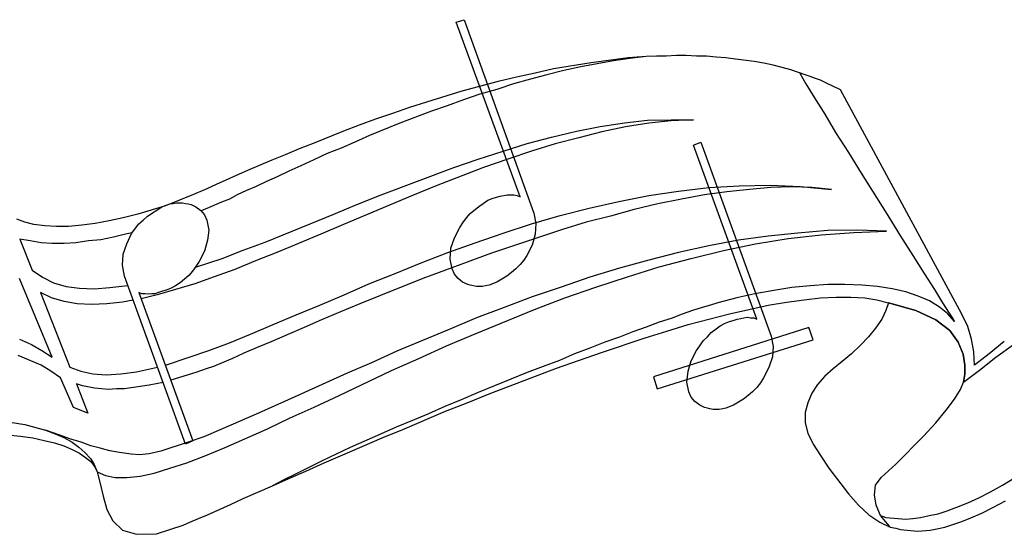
# Model space of a CAD drawing. Extents: x 0 to 30, y 0 to 7.3.
# Tile 2 of 3: x 6.4 to 17.6, y 0.5 to 6.3. Entities that reach past the tile are written whole.
import ezdxf

# ---------------------------------------------------------------- set-up
doc = ezdxf.new("R2010")
doc.units = 0
doc.layers.add('CK_LEVEL_1', color=7, linetype='CONTINUOUS')

msp = doc.modelspace()

# ---------------------------------------------------------------- linework, layer by layer
at = {"layer": 'CK_LEVEL_1', "color": 2, "linetype": 'CONTINUOUS'}
for p, q in [((12.10885, 4.31767), (11.382318, 6.310441)), ((11.382319, 6.310441), (11.472272, 6.338119)), ((11.472271, 6.338119), (12.267995, 4.130848)), ((12.918413, 5.846845), (12.489414, 5.777652)), ((13.174429, 5.867603), (12.800785, 5.79841)), ((13.340493, 5.9022), (12.918413, 5.846845)), ((13.361251, 5.895281), (13.174429, 5.867603)), ((13.548074, 5.916039), (13.340493, 5.9022)), ((13.548074, 5.916039), (13.361251, 5.895281)), ((13.665703, 5.922958), (13.548074, 5.916039)), ((13.776412, 5.922958), (13.665703, 5.922958)), ((13.894041, 5.929877), (13.776412, 5.922958)), ((14.00475, 5.929877), (13.894041, 5.929877)), ((14.122379, 5.922958), (14.00475, 5.929877)), ((14.233089, 5.922958), (14.122379, 5.922958)), ((14.343798, 5.909119), (14.233088, 5.922958)), ((14.454508, 5.9022), (14.343798, 5.909119)), ((14.565217, 5.888361), (14.454508, 5.9022)), ((14.779717, 5.860684), (14.565217, 5.888361)), ((14.890426, 5.839926), (14.779716, 5.860684)), ((14.994216, 5.819168), (14.890426, 5.839926)), ((12.281834, 5.729216), (12.067333, 5.680781)), ((12.489414, 5.777652), (12.281835, 5.729216)), ((12.607043, 5.756894), (12.413301, 5.708458)), ((12.800785, 5.79841), (12.607043, 5.756894)), ((15.098007, 5.791491), (14.994216, 5.819168)), ((15.194877, 5.763813), (15.098006, 5.791491)), ((15.360942, 5.708458), (15.194877, 5.763813)), ((15.298668, 5.729216), (15.367861, 5.604668)), ((11.859754, 5.632346), (11.444592, 5.521636)), ((12.067334, 5.680781), (11.859755, 5.632346)), ((12.226479, 5.660023), (12.032738, 5.604668)), ((12.413301, 5.708458), (12.22648, 5.660023)), ((15.416296, 5.6877), (15.360942, 5.708458)), ((15.478571, 5.666942), (15.416296, 5.6877)), ((15.533925, 5.646184), (15.478571, 5.666942)), ((15.596199, 5.618507), (15.533925, 5.646184)), ((15.762264, 5.535475), (15.596199, 5.618507)), ((11.444593, 5.521636), (11.043271, 5.397088)), ((11.845915, 5.542394), (11.652174, 5.487039)), ((12.032738, 5.604668), (11.845915, 5.542394)), ((15.367861, 5.604668), (15.464732, 5.445523)), ((17.146132, 2.975318), (15.762263, 5.535475)), ((11.043271, 5.397088), (10.84953, 5.334814)), ((11.465351, 5.424765), (11.278529, 5.355572)), ((11.652174, 5.487039), (11.465351, 5.424765)), ((15.464732, 5.445523), (15.582361, 5.258701)), ((10.84953, 5.334814), (10.655788, 5.26562)), ((11.098626, 5.293298), (10.73882, 5.154911)), ((11.278529, 5.355572), (11.098626, 5.293298)), ((10.462047, 5.203346), (10.275224, 5.134153)), ((10.655788, 5.26562), (10.462048, 5.203346)), ((13.298977, 5.16183), (13.561912, 5.189508)), ((13.561912, 5.189508), (13.831766, 5.196427)), ((13.831767, 5.182588), (13.575751, 5.154911)), ((13.831767, 5.196427), (14.087783, 5.196427)), ((14.087783, 5.196427), (13.831767, 5.182588)), ((15.582361, 5.258701), (15.706909, 5.051121)), ((10.095321, 5.06496), (9.749353, 4.926573)), ((10.275224, 5.134153), (10.095321, 5.06496)), ((10.73882, 5.154911), (10.392853, 5.016524)), ((12.468656, 4.995766), (12.752349, 5.06496)), ((12.752349, 5.06496), (13.022203, 5.120314)), ((13.042962, 5.05804), (12.780027, 4.988847)), ((13.022204, 5.120314), (13.298978, 5.16183)), ((13.312816, 5.113395), (13.042962, 5.05804)), ((13.575751, 5.154911), (13.312817, 5.113395)), ((10.226789, 4.940411), (10.067644, 4.871218)), ((10.392853, 5.016524), (10.226789, 4.940411)), ((12.191882, 4.926573), (12.468657, 4.995766)), ((12.780027, 4.988847), (12.510173, 4.919653)), ((14.087783, 4.905815), (14.170815, 4.940411)), ((14.170815, 4.940411), (14.973458, 2.726221)), ((15.706909, 5.051121), (15.852215, 4.822782)), ((9.590209, 4.864299), (9.431064, 4.795105)), ((9.749354, 4.926573), (9.590209, 4.864299)), ((10.067644, 4.871218), (9.908499, 4.808944)), ((11.631416, 4.74667), (11.91511, 4.836621)), ((11.915109, 4.836621), (12.191882, 4.926573)), ((12.240318, 4.836621), (11.970464, 4.74667)), ((12.510172, 4.919653), (12.240318, 4.836621)), ((14.807394, 2.919963), (14.087783, 4.905815)), ((9.278839, 4.732831), (9.002065, 4.615202)), ((9.431064, 4.795105), (9.278839, 4.732831)), ((9.756274, 4.73975), (9.610968, 4.670557)), ((9.908499, 4.808944), (9.756274, 4.73975)), ((11.354642, 4.649799), (11.631416, 4.74667)), ((11.970463, 4.74667), (11.693689, 4.649799)), ((15.852215, 4.822782), (15.99752, 4.587525)), ((9.002065, 4.615202), (8.870598, 4.559847)), ((9.472581, 4.608283), (9.341113, 4.546009)), ((9.610967, 4.670557), (9.472581, 4.608283)), ((10.524321, 4.338428), (11.354642, 4.649799)), ((11.69369, 4.649799), (11.153981, 4.442219)), ((8.752969, 4.504493), (8.642259, 4.456057)), ((8.870598, 4.559847), (8.752969, 4.504493)), ((9.216565, 4.490654), (9.098936, 4.435299)), ((9.341113, 4.546009), (9.216565, 4.490654)), ((15.997521, 4.587525), (16.301971, 4.103171)), ((8.538469, 4.407622), (8.358566, 4.331509)), ((8.642259, 4.456057), (8.538468, 4.407622)), ((8.988226, 4.386864), (8.884436, 4.338428)), ((9.098936, 4.435299), (8.988226, 4.386864)), ((11.153981, 4.442219), (10.884128, 4.331509)), ((13.575751, 4.331509), (13.9148, 4.379945)), ((13.914799, 4.379945), (14.260766, 4.421461)), ((14.260766, 4.421461), (14.606733, 4.442219)), ((14.724362, 4.400703), (14.468347, 4.373025)), ((14.606733, 4.442219), (14.95962, 4.449138)), ((14.966539, 4.421461), (14.724362, 4.400703)), ((14.95962, 4.449138), (15.305588, 4.435299)), ((15.208716, 4.42838), (14.966539, 4.421461)), ((15.437054, 4.421461), (15.208715, 4.42838)), ((15.305587, 4.435299), (15.658473, 4.400703)), ((15.658473, 4.400703), (15.437054, 4.421461)), ((8.227099, 4.276154), (8.067954, 4.21388)), ((8.289373, 4.303832), (8.227099, 4.276154)), ((8.358566, 4.331509), (8.289373, 4.303832)), ((8.794485, 4.289993), (8.704533, 4.255396)), ((8.884436, 4.338428), (8.794485, 4.289993)), ((10.884127, 4.331509), (10.095321, 3.999381)), ((10.247547, 4.227719), (10.524322, 4.338428)), ((11.68677, 4.241558), (11.742126, 4.276154)), ((11.742125, 4.276154), (11.790561, 4.296912)), ((11.790561, 4.296912), (11.838996, 4.310751)), ((11.838996, 4.310751), (11.880512, 4.32459)), ((11.880512, 4.32459), (11.963544, 4.338428)), ((11.963544, 4.338428), (12.039657, 4.338428)), ((12.039657, 4.338428), (12.074254, 4.331509)), ((12.074254, 4.331509), (12.10885, 4.31767)), ((13.236703, 4.262316), (13.575751, 4.331509)), ((13.949396, 4.289993), (13.679542, 4.234638)), ((14.212331, 4.338428), (13.949396, 4.289993)), ((14.468346, 4.373025), (14.212331, 4.338428)), ((8.067954, 4.21388), (7.749664, 4.117009)), ((7.860374, 4.096251), (8.026438, 4.200042)), ((8.026438, 4.200042), (8.116388, 4.234638)), ((8.116389, 4.234638), (8.150987, 4.241558)), ((8.150986, 4.241558), (8.192502, 4.248477)), ((8.192502, 4.248477), (8.261695, 4.248477)), ((8.261695, 4.248477), (8.296292, 4.241558)), ((8.296292, 4.241558), (8.32397, 4.234638)), ((8.32397, 4.234638), (8.358566, 4.227719)), ((8.358566, 4.227719), (8.413921, 4.200042)), ((8.413921, 4.200042), (8.469276, 4.158526)), ((8.469276, 4.158526), (8.510793, 4.11009)), ((8.566147, 4.193122), (8.471253, 4.156219)), ((8.704533, 4.255396), (8.566147, 4.193122)), ((9.984612, 4.117009), (10.247547, 4.227719)), ((11.541464, 4.123929), (11.638335, 4.206961)), ((11.638335, 4.206961), (11.68677, 4.241558)), ((12.565527, 4.103171), (12.897655, 4.186203)), ((12.897655, 4.186203), (13.236703, 4.262316)), ((13.409687, 4.172364), (13.139832, 4.096251)), ((13.679541, 4.234638), (13.409687, 4.172364)), ((6.462666, 4.027058), (6.372715, 4.061655)), ((7.5836, 4.075493), (7.424455, 4.040897)), ((7.749664, 4.117009), (7.5836, 4.075493)), ((7.763503, 4.0063), (7.811938, 4.047816)), ((7.811938, 4.047816), (7.860374, 4.096251)), ((8.510792, 4.11009), (8.538468, 4.047816)), ((8.538469, 4.047816), (8.559227, 3.937107)), ((9.714758, 4.0063), (9.984612, 4.117009)), ((11.458432, 4.020139), (11.499949, 4.075493)), ((11.499948, 4.075493), (11.541464, 4.123929)), ((12.240318, 4.0063), (12.565527, 4.103171)), ((12.267995, 4.130848), (12.288753, 4.013219)), ((13.139832, 4.096251), (12.863058, 4.027058)), ((16.301971, 4.103171), (16.447279, 3.867913)), ((6.566456, 3.999381), (6.462666, 4.027058)), ((6.691005, 3.985542), (6.566456, 3.999381)), ((6.822472, 3.978623), (6.691005, 3.985542)), ((6.960859, 3.978623), (6.822472, 3.978623)), ((7.113084, 3.992461), (6.960859, 3.978623)), ((7.26531, 4.013219), (7.113084, 3.992461)), ((7.424455, 4.040897), (7.26531, 4.013219)), ((7.680471, 3.89559), (7.763503, 4.0063)), ((8.559227, 3.937107), (8.545389, 3.819478)), ((9.202726, 3.79872), (9.714758, 4.0063)), ((10.095321, 3.999381), (9.839306, 3.888671)), ((11.361561, 3.847155), (11.423835, 3.964784)), ((11.423835, 3.964784), (11.458432, 4.020139)), ((12.593204, 3.944026), (11.783641, 3.674171)), ((11.915109, 3.90251), (12.240317, 4.0063)), ((12.288753, 4.013219), (12.281834, 3.888671)), ((12.863059, 4.027058), (12.593204, 3.944026)), ((15.616957, 3.930187), (15.277909, 3.90251)), ((15.956005, 3.937107), (15.616957, 3.930187)), ((16.288134, 3.923268), (15.956005, 3.937107)), ((6.52494, 3.812558), (6.407311, 3.833316)), ((6.407311, 3.833316), (6.545698, 3.48043)), ((7.327584, 3.826397), (7.189197, 3.812558)), ((7.47289, 3.854074), (7.327584, 3.826397)), ((7.611277, 3.888671), (7.47289, 3.854074)), ((7.685535, 3.906352), (7.611277, 3.888671)), ((7.625116, 3.777962), (7.680471, 3.89559)), ((8.545389, 3.819478), (8.510792, 3.69493)), ((9.839306, 3.888671), (9.58329, 3.784881)), ((11.320045, 3.729526), (11.361562, 3.847155)), ((11.596819, 3.7918), (11.915109, 3.90251)), ((12.281834, 3.888671), (12.247236, 3.764123)), ((14.599814, 3.819478), (14.260766, 3.757204)), ((14.938862, 3.867913), (14.599813, 3.819478)), ((14.793556, 3.777962), (15.1672, 3.840236)), ((15.27791, 3.90251), (14.938862, 3.867913)), ((15.1672, 3.840236), (15.540845, 3.881752)), ((15.540845, 3.881752), (15.914489, 3.909429)), ((15.914489, 3.909429), (16.288134, 3.923268)), ((16.447279, 3.867913), (16.585665, 3.646494)), ((6.649488, 3.7918), (6.52494, 3.812558)), ((6.774037, 3.784881), (6.649488, 3.7918)), ((6.912424, 3.784881), (6.774037, 3.784881)), ((7.043891, 3.7918), (6.912424, 3.784881)), ((7.189197, 3.812558), (7.043891, 3.7918)), ((7.5836, 3.660333), (7.625116, 3.777962)), ((8.711453, 3.611897), (8.95363, 3.708768)), ((8.95363, 3.708768), (9.202726, 3.79872)), ((9.58329, 3.784881), (9.334194, 3.681091)), ((11.285448, 3.681091), (11.596819, 3.7918)), ((11.313126, 3.604978), (11.320045, 3.729526)), ((12.247237, 3.764123), (12.184963, 3.646494)), ((14.260766, 3.757204), (13.914799, 3.681091)), ((14.42683, 3.701849), (14.793556, 3.777962)), ((7.57668, 3.535785), (7.5836, 3.660333)), ((8.407675, 3.513617), (8.711453, 3.611897)), ((8.510792, 3.69493), (8.448518, 3.577301)), ((9.334194, 3.681091), (9.092017, 3.58422)), ((10.980997, 3.563462), (11.285448, 3.681091)), ((11.783641, 3.674171), (11.257771, 3.48043)), ((11.333884, 3.494269), (11.313127, 3.604978)), ((12.184963, 3.646494), (12.150366, 3.591139)), ((13.914799, 3.681091), (13.57575, 3.591139)), ((13.69338, 3.515027), (14.060105, 3.611897)), ((14.060105, 3.611897), (14.42683, 3.701849)), ((16.585665, 3.646494), (16.717133, 3.438914)), ((6.545698, 3.48043), (6.663327, 3.397398)), ((7.597438, 3.411236), (7.57668, 3.535785)), ((8.413921, 3.521946), (8.372405, 3.466591)), ((8.448518, 3.577301), (8.41392, 3.521946)), ((8.856759, 3.487349), (8.621501, 3.404317)), ((9.092017, 3.58422), (8.856759, 3.487349)), ((10.683466, 3.438914), (10.980997, 3.563462)), ((11.257771, 3.48043), (11.001755, 3.383559)), ((11.361561, 3.431994), (11.333884, 3.494269)), ((12.060415, 3.494269), (12.01198, 3.452753)), ((12.10885, 3.542704), (12.060414, 3.494269)), ((12.150366, 3.591139), (12.10885, 3.542704)), ((13.243623, 3.501188), (12.904574, 3.397398)), ((13.575751, 3.591139), (13.243624, 3.501188)), ((13.333574, 3.404317), (13.69338, 3.515027)), ((6.774037, 2.484044), (6.400392, 3.383559)), ((6.663327, 3.397398), (6.787875, 3.335124)), ((8.296292, 1.494578), (7.597438, 3.411236)), ((8.330889, 3.418156), (8.234017, 3.335124)), ((8.372405, 3.466591), (8.330889, 3.418156)), ((8.621501, 3.404317), (8.400082, 3.321285)), ((10.385934, 3.321285), (10.683466, 3.438914)), ((11.001755, 3.383559), (10.517401, 3.189817)), ((11.403077, 3.383559), (11.361561, 3.431994)), ((11.451513, 3.342043), (11.403077, 3.383559)), ((11.956625, 3.411236), (11.845915, 3.342043)), ((12.01198, 3.452753), (11.956625, 3.411236)), ((12.904575, 3.397398), (12.579367, 3.286688)), ((12.973768, 3.286688), (13.333574, 3.404317)), ((16.717133, 3.438914), (16.834761, 3.259011)), ((6.787875, 3.335124), (6.933182, 3.293608)), ((6.933182, 3.293608), (7.085407, 3.27285)), ((7.085407, 3.27285), (7.251471, 3.26593)), ((7.251471, 3.26593), (7.431374, 3.279769)), ((7.431374, 3.279769), (7.637042, 3.302621)), ((8.178663, 3.259011), (7.971083, 3.196737)), ((8.130228, 3.27285), (8.074873, 3.252092)), ((8.178663, 3.300527), (8.130228, 3.27285)), ((8.400082, 3.321285), (8.178662, 3.259011)), ((8.234018, 3.335124), (8.178663, 3.300527)), ((10.102241, 3.196737), (10.385934, 3.321285)), ((11.513787, 3.314366), (11.451513, 3.342043)), ((11.541464, 3.307446), (11.513787, 3.314366)), ((11.610658, 3.293608), (11.541464, 3.307446)), ((11.679851, 3.293608), (11.610658, 3.293608)), ((11.714448, 3.300527), (11.679851, 3.293608)), ((11.755964, 3.307446), (11.714448, 3.300527)), ((11.845915, 3.342043), (11.755964, 3.307446)), ((12.579366, 3.286688), (12.247236, 3.175979)), ((12.620882, 3.16214), (12.973768, 3.286688)), ((15.208716, 3.279769), (15.001137, 3.245172)), ((15.416296, 3.300527), (15.208716, 3.279769)), ((15.616957, 3.314366), (15.416296, 3.300527)), ((15.810699, 3.314366), (15.616958, 3.314366)), ((16.00444, 3.307446), (15.810699, 3.314366)), ((16.184343, 3.293608), (16.00444, 3.307446)), ((16.350409, 3.26593), (16.184345, 3.293608)), ((16.509554, 3.231334), (16.350409, 3.26593)), ((16.834763, 3.259011), (16.924713, 3.106785)), ((6.767117, 3.16214), (6.642569, 3.224414)), ((6.642569, 3.224414), (6.974698, 2.373335)), ((6.912424, 3.120624), (6.767117, 3.16214)), ((7.798099, 3.210575), (7.763503, 3.224414)), ((7.763503, 3.224414), (8.379324, 1.529175)), ((7.971083, 3.196737), (7.789481, 3.152902)), ((7.832696, 3.210575), (7.798099, 3.210575)), ((7.867293, 3.203656), (7.832696, 3.210575)), ((7.908809, 3.210575), (7.867293, 3.203656)), ((7.943406, 3.210575), (7.908809, 3.210575)), ((7.984922, 3.224414), (7.943406, 3.210575)), ((8.033357, 3.238253), (7.984921, 3.224414)), ((8.074873, 3.252092), (8.033357, 3.238253)), ((9.825467, 3.079108), (10.102242, 3.196737)), ((10.517401, 3.189817), (10.282144, 3.092947)), ((12.247237, 3.175979), (11.928947, 3.051431)), ((12.274915, 3.030673), (12.620882, 3.16214)), ((14.579056, 3.16214), (14.364555, 3.106785)), ((14.786636, 3.210575), (14.579057, 3.16214)), ((15.001136, 3.245172), (14.786635, 3.210575)), ((15.347103, 3.141382), (15.533925, 3.16214)), ((15.533925, 3.16214), (15.713828, 3.169059)), ((15.713828, 3.169059), (15.879892, 3.169059)), ((15.879892, 3.169059), (16.039038, 3.16214)), ((16.039038, 3.16214), (16.177425, 3.141382)), ((16.64794, 3.182898), (16.509552, 3.231334)), ((16.779408, 3.127543), (16.64794, 3.182898)), ((7.05773, 3.092947), (6.912424, 3.120624)), ((7.223794, 3.086027), (7.05773, 3.092947)), ((7.396778, 3.092947), (7.223794, 3.086027)), ((7.57668, 3.113705), (7.396778, 3.092947)), ((7.698024, 3.135373), (7.57668, 3.113705)), ((9.555613, 2.968398), (9.825466, 3.079108)), ((10.282144, 3.092947), (10.060724, 3.002995)), ((11.928947, 3.051431), (11.610659, 2.933802)), ((14.184653, 3.051431), (14.073944, 3.016834)), ((14.281524, 3.079108), (14.184652, 3.051431)), ((14.364556, 3.106785), (14.281525, 3.079108)), ((14.496024, 2.982237), (14.938862, 3.079108)), ((14.938862, 3.079108), (15.146441, 3.113705)), ((15.146442, 3.113705), (15.347103, 3.141382)), ((16.177423, 3.141382), (16.308891, 3.106785)), ((16.308891, 3.106785), (16.281214, 3.016834)), ((16.308891, 3.106785), (16.281214, 3.016834)), ((16.620262, 3.016834), (16.308891, 3.106785)), ((16.308891, 3.106785), (16.620262, 3.016834)), ((16.890118, 3.05835), (16.779408, 3.127543)), ((16.986986, 2.982237), (16.890116, 3.05835)), ((16.924713, 3.106785), (17.000826, 2.989157)), ((9.292678, 2.857689), (9.555613, 2.968398)), ((10.060725, 3.002995), (9.846225, 2.913044)), ((11.610658, 2.933802), (11.299287, 2.802334)), ((11.596819, 2.753899), (12.274915, 3.030673)), ((13.831767, 2.926882), (13.69338, 2.885366)), ((13.956315, 2.975318), (13.831767, 2.926882)), ((14.073944, 3.016834), (13.956315, 2.975318)), ((14.025508, 2.857689), (14.496024, 2.982237)), ((14.53754, 2.906124), (14.585976, 2.919963)), ((14.585975, 2.919963), (14.627491, 2.926882)), ((14.627491, 2.926882), (14.662088, 2.933802)), ((14.662088, 2.933802), (14.703605, 2.940721)), ((14.703604, 2.940721), (14.738201, 2.933802)), ((14.738201, 2.933802), (14.772799, 2.933802)), ((14.772798, 2.933802), (14.807394, 2.919963)), ((16.232779, 2.919963), (16.163586, 2.816173)), ((16.232779, 2.919963), (16.163586, 2.816173)), ((16.281214, 3.016834), (16.232779, 2.919963)), ((16.281214, 3.016834), (16.232779, 2.919963)), ((16.8486, 2.913044), (16.620262, 3.016834)), ((16.620262, 3.016834), (16.8486, 2.913044)), ((17.063101, 2.892286), (16.986988, 2.982237)), ((17.000826, 2.989157), (17.049261, 2.919963)), ((17.049261, 2.919963), (17.063101, 2.892286)), ((17.215326, 2.836931), (17.146132, 2.975318)), ((9.036662, 2.746979), (9.292678, 2.857689)), ((9.645564, 2.823092), (9.451822, 2.74006)), ((9.846225, 2.913044), (9.645564, 2.823092)), ((13.548074, 2.830012), (13.395847, 2.774657)), ((13.69338, 2.885366), (13.548075, 2.830012)), ((15.402458, 2.823092), (13.631106, 2.262625)), ((13.783331, 2.781576), (14.025508, 2.857689)), ((14.288443, 2.767738), (14.343798, 2.809254)), ((14.343798, 2.809254), (14.392234, 2.84385)), ((14.392234, 2.84385), (14.440669, 2.871528)), ((14.440669, 2.871528), (14.496024, 2.892286)), ((14.496024, 2.892286), (14.53754, 2.906124)), ((15.450893, 2.684705), (15.402458, 2.823092)), ((16.163586, 2.816173), (16.080553, 2.719302)), ((16.163586, 2.816173), (16.080553, 2.719302)), ((16.8486, 2.913044), (17.007744, 2.788496)), ((17.007746, 2.788496), (16.848602, 2.913044)), ((17.256842, 2.691625), (17.215326, 2.836931)), ((8.794485, 2.650109), (9.036662, 2.746979)), ((9.451822, 2.74006), (9.278839, 2.663947)), ((11.299287, 2.802334), (10.994836, 2.677786)), ((11.27161, 2.615512), (11.596819, 2.753899)), ((13.036042, 2.539399), (13.534235, 2.705463)), ((13.243623, 2.712383), (13.077558, 2.657028)), ((13.395848, 2.774657), (13.243624, 2.712383)), ((13.534235, 2.705463), (13.783331, 2.781576)), ((14.198492, 2.670867), (14.246927, 2.719302)), ((14.246927, 2.719302), (14.288444, 2.767738)), ((14.973458, 2.726221), (14.994216, 2.608593)), ((16.080553, 2.719302), (15.990602, 2.622431)), ((16.080553, 2.719302), (15.990602, 2.622431)), ((17.104616, 2.657028), (17.007746, 2.788496)), ((17.007746, 2.788496), (17.104616, 2.657028)), ((6.400392, 2.691625), (6.538779, 2.629351)), ((6.538779, 2.629351), (6.656408, 2.560157)), ((8.559227, 2.560157), (8.794485, 2.650109)), ((9.112775, 2.594754), (8.960548, 2.53248)), ((9.278839, 2.663947), (9.112775, 2.594754)), ((10.994836, 2.677786), (10.704224, 2.553238)), ((10.95332, 2.470206), (11.271609, 2.615512)), ((12.904575, 2.587835), (12.731591, 2.525561)), ((13.077558, 2.657028), (12.904574, 2.587835)), ((13.672622, 2.124239), (15.450892, 2.684705)), ((14.122379, 2.560157), (14.156977, 2.615512)), ((14.156976, 2.615512), (14.198492, 2.670867)), ((14.994216, 2.608593), (14.987297, 2.490964)), ((15.990602, 2.622431), (15.886811, 2.525561)), ((15.990602, 2.622431), (15.886811, 2.525561)), ((17.159971, 2.518641), (17.104616, 2.657028)), ((17.104616, 2.657028), (17.159971, 2.518641)), ((17.284519, 2.546319), (17.256842, 2.691625)), ((17.630486, 2.663947), (17.457502, 2.525561)), ((17.533615, 2.484044), (17.734276, 2.629351)), ((6.649488, 2.394093), (6.386553, 2.504802)), ((6.656408, 2.560157), (6.774037, 2.484044)), ((8.065434, 2.393253), (8.337808, 2.484044)), ((8.337808, 2.484044), (8.559227, 2.560157)), ((8.829082, 2.470206), (8.711452, 2.42177)), ((8.960549, 2.53248), (8.829082, 2.470206)), ((10.704224, 2.553238), (10.41361, 2.42177)), ((10.64195, 2.331819), (10.95332, 2.470206)), ((12.524011, 2.359496), (13.036041, 2.539399)), ((12.731591, 2.525561), (12.558608, 2.449448)), ((14.060105, 2.442528), (14.122379, 2.560157)), ((14.987297, 2.490964), (14.945781, 2.366416)), ((15.886812, 2.525561), (15.783022, 2.435609)), ((15.886812, 2.525561), (15.783022, 2.435609)), ((17.180729, 2.394093), (17.159971, 2.518641)), ((17.159971, 2.518641), (17.180729, 2.394093)), ((17.291437, 2.394093), (17.284517, 2.546319)), ((17.457502, 2.525561), (17.291437, 2.394093)), ((17.346792, 2.338738), (17.533615, 2.484044)), ((6.760198, 2.3249), (6.649488, 2.394093)), ((6.974698, 2.373335), (7.099246, 2.3249)), ((7.735825, 2.31798), (7.976557, 2.371476)), ((8.614582, 2.380254), (8.53155, 2.352577)), ((8.711453, 2.42177), (8.614582, 2.380254)), ((10.413611, 2.42177), (10.136837, 2.304142)), ((11.755964, 2.068884), (12.524012, 2.359496)), ((12.371785, 2.380254), (12.191882, 2.311061)), ((12.558608, 2.449448), (12.371785, 2.380254)), ((14.025508, 2.3249), (14.060105, 2.442528)), ((14.945781, 2.366416), (14.883507, 2.248787)), ((15.783022, 2.435609), (15.679231, 2.352577)), ((15.783022, 2.435609), (15.679231, 2.352577)), ((17.180729, 2.290303), (17.180729, 2.394093)), ((17.180729, 2.394093), (17.180729, 2.290303)), ((6.870907, 2.248787), (6.760198, 2.3249)), ((7.016214, 1.909739), (6.870907, 2.248787)), ((7.099246, 2.3249), (7.237633, 2.297222)), ((7.237633, 2.297222), (7.389858, 2.283383)), ((7.389858, 2.283383), (7.555922, 2.297222)), ((7.555922, 2.297222), (7.735825, 2.31798)), ((8.413921, 2.311061), (8.127776, 2.22164)), ((8.53155, 2.352577), (8.413921, 2.311061)), ((10.136837, 2.304142), (9.610967, 2.061965)), ((10.046886, 2.048126), (10.641951, 2.331819)), ((12.191882, 2.311061), (11.631416, 2.082723)), ((13.631106, 2.262625), (13.672623, 2.124239)), ((14.01167, 2.200351), (14.025508, 2.3249)), ((14.883507, 2.248787), (14.848909, 2.193432)), ((15.582361, 2.269545), (15.49933, 2.172674)), ((15.582361, 2.269545), (15.49933, 2.172674)), ((15.679231, 2.352577), (15.58236, 2.269545)), ((15.679231, 2.352577), (15.58236, 2.269545)), ((17.166889, 2.200351), (17.346792, 2.338738)), ((17.166889, 2.200351), (17.180729, 2.290303)), ((17.180729, 2.290303), (17.166889, 2.200351)), ((7.120004, 2.158835), (7.05081, 2.179593)), ((7.05081, 2.179593), (7.182278, 1.847465)), ((7.258391, 2.131158), (7.120004, 2.158835)), ((7.881132, 2.165755), (7.597438, 2.124239)), ((8.039983, 2.197525), (7.881132, 2.165755)), ((14.032428, 2.089642), (14.01167, 2.200351)), ((14.807394, 2.138077), (14.758959, 2.089642)), ((14.84891, 2.193432), (14.807394, 2.138077)), ((15.499329, 2.172674), (15.437054, 2.075803)), ((15.499329, 2.172674), (15.437054, 2.075803)), ((17.132294, 2.117319), (17.166889, 2.200351)), ((7.417536, 2.117319), (7.258391, 2.131158)), ((7.507487, 2.124239), (7.417536, 2.117319)), ((7.597438, 2.124239), (7.507487, 2.124239)), ((9.610967, 2.061965), (9.126613, 1.847465)), ((9.763193, 1.916658), (10.046886, 2.048126)), ((11.631416, 2.082723), (11.437675, 1.99969)), ((11.506867, 1.965094), (11.755964, 2.068884)), ((14.060105, 2.027368), (14.032429, 2.089642)), ((14.101621, 1.978932), (14.060104, 2.027368)), ((14.710523, 2.048126), (14.655169, 2.00661)), ((14.758959, 2.089642), (14.710523, 2.048126)), ((15.437054, 2.075803), (15.388618, 1.965094)), ((15.437054, 2.075803), (15.388618, 1.965094)), ((17.063101, 2.00661), (17.132296, 2.117319)), ((7.182278, 1.847465), (7.016214, 1.909739)), ((9.486419, 1.79211), (9.763193, 1.916658)), ((11.250852, 1.923578), (11.064029, 1.840546)), ((11.437674, 1.99969), (11.250852, 1.923578)), ((11.257771, 1.868223), (11.506866, 1.965094)), ((14.156976, 1.937416), (14.101621, 1.978932)), ((14.212331, 1.909739), (14.156976, 1.937416)), ((14.246927, 1.90282), (14.212331, 1.909739)), ((14.544459, 1.937416), (14.454509, 1.90282)), ((14.655169, 2.00661), (14.544458, 1.937416)), ((15.388619, 1.965094), (15.360943, 1.854384)), ((15.388619, 1.965094), (15.360943, 1.854384)), ((16.966228, 1.882062), (17.063099, 2.00661)), ((9.126613, 1.847465), (8.697614, 1.660643)), ((10.773417, 1.660643), (11.257771, 1.868223)), ((11.064029, 1.840546), (10.884127, 1.764433)), ((14.274605, 1.8959), (14.246927, 1.90282)), ((14.309202, 1.888981), (14.274605, 1.8959)), ((14.378395, 1.888981), (14.309202, 1.888981)), ((14.419911, 1.8959), (14.378395, 1.888981)), ((14.454508, 1.90282), (14.41991, 1.8959)), ((15.360942, 1.854384), (15.360942, 1.736755)), ((15.360942, 1.854384), (15.360942, 1.736755)), ((16.8486, 1.736755), (16.966228, 1.882062)), ((6.199731, 1.757513), (6.462666, 1.715997)), ((6.462666, 1.715997), (6.697924, 1.653723)), ((9.230404, 1.667562), (9.486419, 1.79211)), ((10.697304, 1.68832), (10.517401, 1.605288)), ((10.884127, 1.764433), (10.697304, 1.68832)), ((15.360942, 1.736755), (15.388618, 1.619127)), ((15.360942, 1.736755), (15.388618, 1.619127)), ((16.710215, 1.58453), (16.848602, 1.736755)), ((6.116699, 1.612207), (6.414231, 1.58453)), ((6.414231, 1.58453), (6.552618, 1.563772)), ((6.697924, 1.653723), (6.808633, 1.612207)), ((6.850149, 1.598369), (6.697924, 1.653723)), ((6.808633, 1.612207), (6.905504, 1.570691)), ((6.988536, 1.549933), (6.850149, 1.598369)), ((8.503872, 1.57761), (8.32397, 1.515336)), ((8.697614, 1.660643), (8.503872, 1.57761)), ((8.746049, 1.453062), (9.230404, 1.667562)), ((10.517401, 1.605288), (10.171433, 1.453062)), ((10.538159, 1.563772), (10.773417, 1.660643)), ((15.388619, 1.619127), (15.450893, 1.494578)), ((15.388619, 1.619127), (15.450893, 1.494578)), ((16.391924, 1.26624), (16.710215, 1.58453)), ((6.552618, 1.563772), (6.684085, 1.536094)), ((6.684085, 1.536094), (6.801714, 1.508417)), ((6.801714, 1.508417), (6.905504, 1.47382)), ((6.905504, 1.570691), (7.002375, 1.515336)), ((6.905504, 1.47382), (7.002375, 1.432304)), ((7.106165, 1.515336), (6.988536, 1.549933)), ((7.002375, 1.515336), (7.078488, 1.459982)), ((7.078488, 1.459982), (7.147681, 1.397708)), ((7.216875, 1.47382), (7.106165, 1.515336)), ((7.320665, 1.446143), (7.216875, 1.47382)), ((8.32397, 1.515336), (8.012599, 1.411546)), ((8.379324, 1.529175), (8.296292, 1.494578)), ((10.088402, 1.37003), (10.309821, 1.466901)), ((10.309821, 1.466901), (10.538159, 1.563772)), ((15.450893, 1.494578), (15.533925, 1.363111)), ((15.450893, 1.494578), (15.533925, 1.363111)), ((7.002375, 1.432304), (7.085407, 1.390788)), ((7.085407, 1.390788), (7.154601, 1.342353)), ((7.147681, 1.397708), (7.209955, 1.328514)), ((7.431374, 1.418466), (7.320665, 1.446143)), ((7.542084, 1.397708), (7.431374, 1.418466)), ((7.673551, 1.37695), (7.542084, 1.397708)), ((7.770422, 1.37003), (7.673551, 1.37695)), ((7.881132, 1.383869), (7.770422, 1.37003)), ((8.012599, 1.411546), (7.881132, 1.383869)), ((8.310131, 1.280079), (8.52463, 1.363111)), ((8.52463, 1.363111), (8.746049, 1.453062)), ((10.171434, 1.453062), (9.853145, 1.300837)), ((9.873902, 1.280079), (10.088403, 1.37003)), ((15.533925, 1.363111), (15.630796, 1.217805)), ((15.533925, 1.363111), (15.630796, 1.217805)), ((7.154601, 1.342353), (7.216875, 1.293917)), ((7.209955, 1.328514), (7.251471, 1.259321)), ((7.216875, 1.293917), (7.258391, 1.238563)), ((7.251471, 1.259321), (7.286068, 1.176289)), ((7.258391, 1.238563), (7.286068, 1.176289)), ((8.116389, 1.217805), (8.310131, 1.280079)), ((9.666322, 1.183208), (9.873901, 1.280079)), ((9.853144, 1.300837), (9.700919, 1.224724)), ((16.225861, 1.114014), (16.391924, 1.26624)), ((7.286068, 1.176289), (7.320665, 1.044821)), ((7.286068, 1.176289), (7.382939, 1.134773)), ((7.382939, 1.134773), (7.493648, 1.114014)), ((7.625116, 1.114014), (7.777341, 1.127853)), ((7.777341, 1.127853), (7.936486, 1.16245)), ((7.936486, 1.16245), (8.116388, 1.217805)), ((9.555613, 1.155531), (9.417226, 1.086337)), ((9.472581, 1.100176), (9.666322, 1.183208)), ((9.700919, 1.224724), (9.555614, 1.155531)), ((15.630796, 1.217805), (15.852216, 0.927192)), ((15.630796, 1.217805), (15.852216, 0.927192)), ((7.320665, 1.044821), (7.355261, 0.899515)), ((7.493648, 1.114014), (7.625116, 1.114014)), ((8.95363, 0.871837), (9.285758, 1.017144)), ((9.285758, 1.017144), (9.472581, 1.100176)), ((9.417226, 1.086337), (9.285758, 1.017144)), ((16.149748, 0.913354), (16.163588, 1.024063)), ((16.163586, 1.024063), (16.225861, 1.114014)), ((17.47134, 0.94795), (17.609728, 1.024063)), ((17.609728, 1.024063), (17.748116, 1.107095)), ((7.355261, 0.899515), (7.396778, 0.747289)), ((15.852215, 0.927192), (15.969844, 0.795725)), ((15.852215, 0.927192), (15.969844, 0.795725)), ((16.170506, 0.795725), (16.149748, 0.913354)), ((17.339874, 0.878757), (17.471342, 0.94795)), ((8.545389, 0.685015), (8.808324, 0.802644)), ((8.808324, 0.802644), (8.953629, 0.871837)), ((15.969844, 0.795725), (16.087473, 0.685015)), ((15.969844, 0.795725), (16.087473, 0.685015)), ((16.218941, 0.678096), (16.170506, 0.795725)), ((17.090778, 0.774967), (17.215326, 0.823402)), ((17.215326, 0.823402), (17.339874, 0.878757)), ((17.49902, 0.768047), (17.644325, 0.84416)), ((7.396778, 0.747289), (7.465971, 0.615822)), ((8.441598, 0.643499), (8.545389, 0.685015)), ((16.087473, 0.685015), (16.212021, 0.601983)), ((16.087473, 0.685015), (16.212021, 0.601983)), ((16.274296, 0.608902), (16.218941, 0.678096)), ((16.274296, 0.608902), (16.218941, 0.678096)), ((16.218941, 0.678096), (16.281216, 0.657338)), ((16.675617, 0.657338), (16.772488, 0.678096)), ((16.772488, 0.678096), (16.876278, 0.698854)), ((16.876278, 0.698854), (16.980068, 0.733451)), ((16.980068, 0.733451), (17.090778, 0.774967)), ((17.249922, 0.650418), (17.374472, 0.705773)), ((17.374472, 0.705773), (17.49902, 0.768047)), ((7.465971, 0.615822), (7.57668, 0.512032)), ((7.964164, 0.470516), (8.268615, 0.567386)), ((8.268615, 0.567386), (8.344728, 0.601983)), ((8.344728, 0.601983), (8.441599, 0.643499)), ((16.212021, 0.601983), (16.329649, 0.546628)), ((16.212021, 0.601983), (16.329649, 0.546628)), ((16.301971, 0.581225), (16.274294, 0.608902)), ((16.301971, 0.581225), (16.274294, 0.608902)), ((16.281214, 0.657338), (16.419601, 0.643499)), ((16.329651, 0.546628), (16.301973, 0.581225)), ((16.329651, 0.546628), (16.301973, 0.581225)), ((16.419601, 0.643499), (16.502634, 0.63658)), ((16.502632, 0.63658), (16.585665, 0.643499)), ((16.585665, 0.643499), (16.675617, 0.657338)), ((16.952391, 0.546628), (17.042341, 0.574306)), ((17.042341, 0.574306), (17.146132, 0.608902)), ((17.146132, 0.608902), (17.249922, 0.650418)), ((7.57668, 0.512032), (7.735825, 0.463596)), ((7.735825, 0.463596), (7.964164, 0.470516)), ((16.329651, 0.546628), (16.391926, 0.53279)), ((16.391924, 0.53279), (16.447279, 0.518951)), ((16.447279, 0.518951), (16.64102, 0.498193)), ((16.64102, 0.498193), (16.786325, 0.512032)), ((16.786325, 0.512032), (16.862438, 0.52587)), ((16.862438, 0.52587), (16.952391, 0.546628))]:
    msp.add_line(p, q, dxfattribs=at)

doc.saveas('drawing.dxf')
